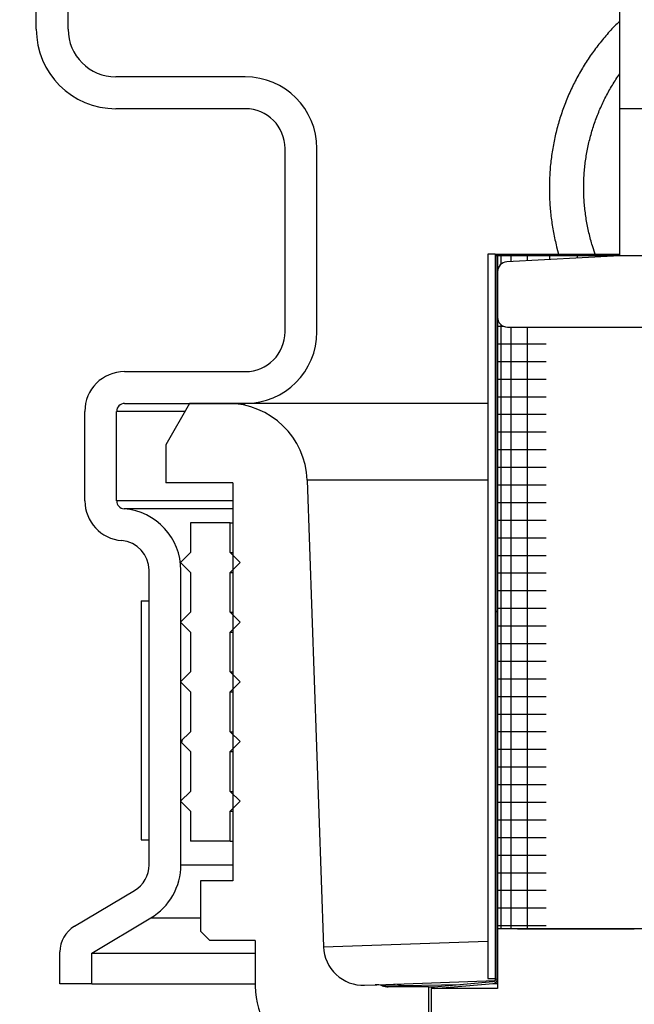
# Model space of a CAD drawing. Extents: x -169 to 6736, y -208 to 3022.
# Tile 147 of 256: x 1708.01 to 1709.94, y 407.81 to 410.91. Entities that reach past the tile are written whole.
import ezdxf

# ---------------------------------------------------------------- set-up
doc = ezdxf.new("R2010")
doc.units = 0
doc.header["$MEASUREMENT"] = 0
doc.header["$PDSIZE"] = 1
doc.layers.get('DEFPOINTS').update_dxf_attribs({"linetype": 'CONTINUOUS'})
doc.layers.add('DIM', color=3, linetype='CONTINUOUS')
doc.layers.add('SPILL-BUCKET', color=1, linetype='CONTINUOUS')
doc.styles.add('SIMPLEX', font='simplex')
doc.dimstyles.new('DIM64', dxfattribs={"dimscale": 64, "dimtxt": 0.09375, "dimasz": 0.09375, "dimexe": 0.0625, "dimexo": 0.0625, "dimgap": 0.046875, "dimtad": 1, "dimdec": 4, "dimzin": 3, "dimdsep": 46, "dimlunit": 4, "dimtxsty": 'SIMPLEX', "dimcen": 0, "dimclrd": 256, "dimclre": 256, "dimclrt": 256, "dimadec": 0, "dimazin": 0, "dimtfac": 1, "dimtdec": 4, "dimtmove": 0, "dimatfit": 3, "dimfxl": 1, "dimfrac": 2, "dimtolj": 1, "dimtzin": 0, "dimarcsym": 0})

# ---------------------------------------------------------------- blocks, each defined once
blk = doc.blocks.new('*D17')
at = {"layer": 'DEFPOINTS', "color": 0, "transparency": 16777216}
for p in [(1422.4289, 414.2886), (2052.1541, 410.0074), (1422.4289, 136.5159)]:
    blk.add_point(p, dxfattribs=at)
at = {"layer": 'DIM', "lineweight": -2, "transparency": 16777216}
for p, q in [((1422.4289, 410.2886), (1422.4289, 132.5159)), ((2052.1541, 406.0074), (2052.1541, 132.5159)), ((2046.1541, 136.5159), (1428.4289, 136.5159))]:
    blk.add_line(p, q, dxfattribs=at)
at = {"layer": 'DIM', "transparency": 16777216}
for points in [[(1428.4289, 137.5159), (1428.4289, 135.5159), (1422.4289, 136.5159)], [(2046.1541, 137.5159), (2046.1541, 135.5159), (2052.1541, 136.5159)]]:
    blk.add_solid(points, dxfattribs=at)
at = {"layer": 'DIM', "transparency": 16777216, "insert": (1737.2915, 144.0873), "char_height": 6, "attachment_point": 5, "style": 'SIMPLEX'}
blk.add_mtext('\\A1;52\'-5 3/4" (F.V. TANK SLAB)', dxfattribs=at)

msp = doc.modelspace()

# ---------------------------------------------------------------- linework, layer by layer
at = {"layer": 'SPILL-BUCKET', "color": 1, "linetype": 'Continuous'}
for p, q in [((1709.89176, 410.16442), (1709.89176, 411.50295)), ((1708.05866, 410.87631), (1708.05866, 411.40962)), ((1708.15859, 410.87631), (1708.15859, 411.40962)), ((1708.71506, 410.72642), (1708.30849, 410.72642)), ((1708.71506, 410.62648), (1708.30849, 410.62648)), ((1709.89176, 410.62697), (1710.01667, 410.62697)), ((1708.83998, 409.92621), (1708.83998, 410.50157)), ((1708.93991, 409.92621), (1708.93991, 410.50157)), ((1709.89176, 410.16442), (1709.53662, 410.14581)), ((1710.01667, 410.16442), (1709.89176, 410.16442)), ((1709.50702, 410.11462), (1709.50702, 409.97224)), ((1709.53825, 409.94101), (1710.14159, 409.94101)), ((1708.33595, 409.8013), (1708.71506, 409.8013)), ((1708.33595, 409.70137), (1708.71506, 409.70137)), ((1708.21103, 409.39532), (1708.21103, 409.67638)), ((1708.31096, 409.39532), (1708.31096, 409.67638)), ((1708.67609, 409.45154), (1708.67609, 408.20239)), ((1708.41277, 408.25254), (1708.41277, 409.17738)), ((1708.5127, 408.25254), (1708.5127, 409.17738)), ((1708.67609, 408.20239), (1708.57453, 408.20239)), ((1708.57453, 408.20239), (1708.57453, 408.04409)), ((1708.17865, 408.05969), (1708.36708, 408.17208)), ((1708.23289, 407.97568), (1708.41827, 408.08626)), ((1708.57453, 408.04409), (1708.60361, 408.01502)), ((1710.02667, 408.05161), (1709.50702, 408.05161)), ((1709.50702, 408.05161), (1709.50702, 407.86443)), ((1709.51832, 408.05172), (1709.50756, 408.05164)), ((1709.54064, 408.05178), (1709.51832, 408.05172)), ((1709.56948, 408.05181), (1709.54064, 408.05178)), ((1709.56948, 408.05181), (1709.93669, 408.05181)), ((1708.74629, 408.01502), (1708.60361, 408.01502)), ((1708.74629, 408.01502), (1708.74629, 407.87187)), ((1708.13296, 407.87892), (1708.13296, 407.97923)), ((1708.23289, 407.87892), (1708.23289, 407.97568)), ((1708.23289, 407.87892), (1708.13296, 407.87892)), ((1709.50702, 407.89207), (1709.50702, 407.86443)), ((1709.50702, 407.86443), (1709.29841, 407.86443)), ((1709.29841, 407.86443), (1709.29841, 407.68256))]:
    msp.add_line(p, q, dxfattribs=at)
at = {"layer": 'SPILL-BUCKET', "linetype": 'Continuous'}
for p, q in [((1709.89173, 410.90253), (1709.89073, 410.90156)), ((1709.86273, 410.87276), (1709.85886, 410.86852)), ((1709.86663, 410.87697), (1709.86273, 410.87276)), ((1709.87057, 410.88115), (1709.86663, 410.87697)), ((1709.87454, 410.88529), (1709.87057, 410.88115)), ((1709.87854, 410.8894), (1709.87454, 410.88529)), ((1709.88257, 410.89349), (1709.87854, 410.8894)), ((1709.88664, 410.89754), (1709.88257, 410.89349)), ((1709.89073, 410.90156), (1709.88664, 410.89754)), ((1709.83636, 410.84247), (1709.83273, 410.83803)), ((1709.84002, 410.84689), (1709.83636, 410.84247)), ((1709.84372, 410.85127), (1709.84002, 410.84689)), ((1709.84746, 410.85563), (1709.84372, 410.85127)), ((1709.85123, 410.85996), (1709.84746, 410.85563)), ((1709.85503, 410.86425), (1709.85123, 410.85996)), ((1709.85886, 410.86852), (1709.85503, 410.86425)), ((1709.81169, 410.81078), (1709.80831, 410.80614)), ((1709.81511, 410.81539), (1709.81169, 410.81078)), ((1709.81856, 410.81997), (1709.81511, 410.81539)), ((1709.82205, 410.82453), (1709.81856, 410.81997)), ((1709.82557, 410.82905), (1709.82205, 410.82453)), ((1709.82913, 410.83355), (1709.82557, 410.82905)), ((1709.83273, 410.83803), (1709.82913, 410.83355)), ((1709.79196, 410.78257), (1709.78881, 410.77778)), ((1709.79516, 410.78734), (1709.79196, 410.78257)), ((1709.79839, 410.79208), (1709.79516, 410.78734)), ((1709.80166, 410.79679), (1709.79839, 410.79208)), ((1709.80497, 410.80148), (1709.80166, 410.79679)), ((1709.80831, 410.80614), (1709.80497, 410.80148)), ((1709.77066, 410.74854), (1709.76777, 410.74358)), ((1709.77359, 410.75347), (1709.77066, 410.74854)), ((1709.77655, 410.75838), (1709.77359, 410.75347)), ((1709.77956, 410.76327), (1709.77655, 410.75838)), ((1709.7826, 410.76813), (1709.77956, 410.76327)), ((1709.78569, 410.77297), (1709.7826, 410.76813)), ((1709.78881, 410.77778), (1709.78569, 410.77297)), ((1709.75391, 410.71847), (1709.75126, 410.71339)), ((1709.75661, 410.72354), (1709.75391, 410.71847)), ((1709.75934, 410.72858), (1709.75661, 410.72354)), ((1709.76211, 410.7336), (1709.75934, 410.72858)), ((1709.76492, 410.7386), (1709.76211, 410.7336)), ((1709.76777, 410.74358), (1709.76492, 410.7386)), ((1709.87617, 410.71414), (1709.87905, 410.71858)), ((1709.87905, 410.71858), (1709.88196, 410.72301)), ((1709.88196, 410.72301), (1709.88491, 410.7274)), ((1709.88491, 410.7274), (1709.8879, 410.73177)), ((1709.8879, 410.73177), (1709.89093, 410.73612)), ((1709.89093, 410.73612), (1709.89173, 410.73726)), ((1709.7386, 410.68765), (1709.73619, 410.68245)), ((1709.74105, 410.69284), (1709.7386, 410.68765)), ((1709.74354, 410.698), (1709.74105, 410.69284)), ((1709.74608, 410.70315), (1709.74354, 410.698)), ((1709.74865, 410.70828), (1709.74608, 410.70315)), ((1709.75126, 410.71339), (1709.74865, 410.70828)), ((1709.85711, 410.68236), (1709.85971, 410.68696)), ((1709.85971, 410.68696), (1709.86236, 410.69155)), ((1709.86236, 410.69155), (1709.86504, 410.69612)), ((1709.86504, 410.69612), (1709.86777, 410.70066)), ((1709.86777, 410.70066), (1709.87053, 410.70517)), ((1709.87053, 410.70517), (1709.87333, 410.70967)), ((1709.87333, 410.70967), (1709.87617, 410.71414)), ((1709.72476, 410.65615), (1709.7226, 410.65083)), ((1709.72697, 410.66144), (1709.72476, 410.65615)), ((1709.72921, 410.66672), (1709.72697, 410.66144)), ((1709.7315, 410.67198), (1709.72921, 410.66672)), ((1709.73383, 410.67722), (1709.7315, 410.67198)), ((1709.73619, 410.68245), (1709.73383, 410.67722)), ((1709.8423, 410.65425), (1709.84466, 410.65899)), ((1709.84466, 410.65899), (1709.84707, 410.6637)), ((1709.84707, 410.6637), (1709.84952, 410.6684)), ((1709.84952, 410.6684), (1709.85201, 410.67307)), ((1709.85201, 410.67307), (1709.85454, 410.67773)), ((1709.85454, 410.67773), (1709.85711, 410.68236)), ((1709.71438, 410.62942), (1709.71243, 410.62402)), ((1709.71637, 410.6348), (1709.71438, 410.62942)), ((1709.71841, 410.64016), (1709.71637, 410.6348)), ((1709.72048, 410.64551), (1709.71841, 410.64016)), ((1709.7226, 410.65083), (1709.72048, 410.64551)), ((1709.82686, 410.62057), (1709.82894, 410.62544)), ((1709.82894, 410.62544), (1709.83106, 410.63028)), ((1709.83106, 410.63028), (1709.83323, 410.63512)), ((1709.83323, 410.63512), (1709.83544, 410.63993)), ((1709.83544, 410.63993), (1709.83768, 410.64472)), ((1709.83768, 410.64472), (1709.83997, 410.6495)), ((1709.83997, 410.6495), (1709.8423, 410.65425)), ((1709.70331, 410.59684), (1709.70162, 410.59136)), ((1709.70505, 410.60231), (1709.70331, 410.59684)), ((1709.70683, 410.60776), (1709.70505, 410.60231)), ((1709.70865, 410.61319), (1709.70683, 410.60776)), ((1709.71052, 410.61862), (1709.70865, 410.61319)), ((1709.71243, 410.62402), (1709.71052, 410.61862)), ((1709.81525, 410.591), (1709.81708, 410.59597)), ((1709.81708, 410.59597), (1709.81895, 410.60092)), ((1709.81895, 410.60092), (1709.82086, 410.60586)), ((1709.82086, 410.60586), (1709.82282, 410.61078)), ((1709.82282, 410.61078), (1709.82482, 410.61568)), ((1709.82482, 410.61568), (1709.82686, 410.62057)), ((1709.6938, 410.56377), (1709.69236, 410.55822)), ((1709.69527, 410.56932), (1709.6938, 410.56377)), ((1709.69679, 410.57485), (1709.69527, 410.56932)), ((1709.69836, 410.58036), (1709.69679, 410.57485)), ((1709.69997, 410.58587), (1709.69836, 410.58036)), ((1709.70162, 410.59136), (1709.69997, 410.58587)), ((1709.80516, 410.56089), (1709.80673, 410.56594)), ((1709.80673, 410.56594), (1709.80835, 410.57099)), ((1709.80835, 410.57099), (1709.81001, 410.57601)), ((1709.81001, 410.57601), (1709.81171, 410.58102)), ((1709.81171, 410.58102), (1709.81346, 410.58602)), ((1709.81346, 410.58602), (1709.81525, 410.591)), ((1709.68706, 410.53591), (1709.68585, 410.5303)), ((1709.68832, 410.5415), (1709.68706, 410.53591)), ((1709.68962, 410.54708), (1709.68832, 410.5415)), ((1709.69097, 410.55266), (1709.68962, 410.54708)), ((1709.69236, 410.55822), (1709.69097, 410.55266)), ((1709.79663, 410.5303), (1709.79794, 410.53543)), ((1709.79794, 410.53543), (1709.7993, 410.54055)), ((1709.7993, 410.54055), (1709.8007, 410.54565)), ((1709.8007, 410.54565), (1709.80214, 410.55074)), ((1709.80214, 410.55074), (1709.80363, 410.55582)), ((1709.80363, 410.55582), (1709.80516, 410.56089)), ((1709.68044, 410.50215), (1709.67949, 410.49649)), ((1709.68143, 410.50779), (1709.68044, 410.50215)), ((1709.68247, 410.51343), (1709.68143, 410.50779)), ((1709.68355, 410.51906), (1709.68247, 410.51343)), ((1709.68468, 410.52469), (1709.68355, 410.51906)), ((1709.68585, 410.5303), (1709.68468, 410.52469)), ((1709.78966, 410.49932), (1709.79071, 410.5045)), ((1709.79071, 410.5045), (1709.79181, 410.50968)), ((1709.79181, 410.50968), (1709.79295, 410.51485)), ((1709.79295, 410.51485), (1709.79413, 410.52001)), ((1709.79413, 410.52001), (1709.79535, 410.52516)), ((1709.79535, 410.52516), (1709.79663, 410.5303)), ((1709.67614, 410.4738), (1709.67542, 410.46811)), ((1709.67691, 410.47948), (1709.67614, 410.4738)), ((1709.67773, 410.48516), (1709.67691, 410.47948)), ((1709.67859, 410.49083), (1709.67773, 410.48516)), ((1709.67949, 410.49649), (1709.67859, 410.49083)), ((1709.78429, 410.46802), (1709.78508, 410.47325)), ((1709.78508, 410.47325), (1709.78591, 410.47848)), ((1709.78591, 410.47848), (1709.78678, 410.4837)), ((1709.78678, 410.4837), (1709.7877, 410.48892)), ((1709.7877, 410.48892), (1709.78866, 410.49412)), ((1709.78866, 410.49412), (1709.78966, 410.49932)), ((1709.67246, 410.43959), (1709.672, 410.43388)), ((1709.67296, 410.44531), (1709.67246, 410.43959)), ((1709.67351, 410.45102), (1709.67296, 410.44531)), ((1709.6741, 410.45672), (1709.67351, 410.45102)), ((1709.67474, 410.46242), (1709.6741, 410.45672)), ((1709.67542, 410.46811), (1709.67474, 410.46242)), ((1709.78053, 410.43649), (1709.78105, 410.44176)), ((1709.78105, 410.44176), (1709.78161, 410.44702)), ((1709.78161, 410.44702), (1709.78221, 410.45228)), ((1709.78221, 410.45228), (1709.78286, 410.45753)), ((1709.78286, 410.45753), (1709.78356, 410.46278)), ((1709.78356, 410.46278), (1709.78429, 410.46802)), ((1709.67063, 410.41099), (1709.67039, 410.40525)), ((1709.6709, 410.41671), (1709.67063, 410.41099)), ((1709.67122, 410.42244), (1709.6709, 410.41671)), ((1709.67159, 410.42816), (1709.67122, 410.42244)), ((1709.672, 410.43388), (1709.67159, 410.42816)), ((1709.77839, 410.40481), (1709.77863, 410.4101)), ((1709.77863, 410.4101), (1709.77892, 410.41538)), ((1709.77892, 410.41538), (1709.77926, 410.42066)), ((1709.77926, 410.42066), (1709.77964, 410.42594)), ((1709.77964, 410.42594), (1709.78006, 410.43122)), ((1709.78006, 410.43122), (1709.78053, 410.43649)), ((1709.66992, 410.38232), (1709.66991, 410.37659)), ((1709.66997, 410.38806), (1709.66992, 410.38232)), ((1709.67007, 410.39379), (1709.66997, 410.38806)), ((1709.67021, 410.39952), (1709.67007, 410.39379)), ((1709.67039, 410.40525), (1709.67021, 410.39952)), ((1709.77784, 410.37835), (1709.77786, 410.38365)), ((1709.77786, 410.37306), (1709.77784, 410.37835)), ((1709.77786, 410.38365), (1709.77792, 410.38894)), ((1709.77792, 410.38894), (1709.77803, 410.39423)), ((1709.77803, 410.39423), (1709.77819, 410.39952)), ((1709.77819, 410.39952), (1709.77839, 410.40481)), ((1709.66991, 410.37659), (1709.66991, 410.37469)), ((1709.66991, 410.37469), (1709.66993, 410.36896)), ((1709.66993, 410.36896), (1709.67, 410.36322)), ((1709.67, 410.36322), (1709.67011, 410.35749)), ((1709.67011, 410.35749), (1709.67026, 410.35176)), ((1709.67026, 410.35176), (1709.67046, 410.34602)), ((1709.67046, 410.34602), (1709.67071, 410.3403)), ((1709.77793, 410.36777), (1709.77786, 410.37306)), ((1709.77805, 410.36248), (1709.77793, 410.36777)), ((1709.77821, 410.35719), (1709.77805, 410.36248)), ((1709.77841, 410.3519), (1709.77821, 410.35719)), ((1709.77866, 410.34661), (1709.77841, 410.3519)), ((1709.77896, 410.34133), (1709.77866, 410.34661)), ((1709.67071, 410.3403), (1709.671, 410.33457)), ((1709.671, 410.33457), (1709.67134, 410.32884)), ((1709.67134, 410.32884), (1709.67172, 410.32312)), ((1709.67172, 410.32312), (1709.67215, 410.3174)), ((1709.67215, 410.3174), (1709.67262, 410.31169)), ((1709.7793, 410.33605), (1709.77896, 410.34133)), ((1709.77969, 410.33077), (1709.7793, 410.33605)), ((1709.78012, 410.32549), (1709.77969, 410.33077)), ((1709.78059, 410.32022), (1709.78012, 410.32549)), ((1709.78111, 410.31495), (1709.78059, 410.32022)), ((1709.67262, 410.31169), (1709.67313, 410.30598)), ((1709.67313, 410.30598), (1709.67369, 410.30027)), ((1709.67369, 410.30027), (1709.6743, 410.29457)), ((1709.6743, 410.29457), (1709.67495, 410.28887)), ((1709.67495, 410.28887), (1709.67565, 410.28318)), ((1709.78168, 410.30969), (1709.78111, 410.31495)), ((1709.78229, 410.30443), (1709.78168, 410.30969)), ((1709.78294, 410.29918), (1709.78229, 410.30443)), ((1709.78364, 410.29393), (1709.78294, 410.29918)), ((1709.78439, 410.28869), (1709.78364, 410.29393)), ((1709.78518, 410.28346), (1709.78439, 410.28869)), ((1709.67565, 410.28318), (1709.67639, 410.2775)), ((1709.67639, 410.2775), (1709.67717, 410.27181)), ((1709.67717, 410.27181), (1709.678, 410.26614)), ((1709.678, 410.26614), (1709.67888, 410.26047)), ((1709.67888, 410.26047), (1709.67979, 410.25481)), ((1709.67979, 410.25481), (1709.68076, 410.24916)), ((1709.78601, 410.27823), (1709.78518, 410.28346)), ((1709.78689, 410.27301), (1709.78601, 410.27823)), ((1709.78781, 410.2678), (1709.78689, 410.27301)), ((1709.78878, 410.2626), (1709.78781, 410.2678)), ((1709.78979, 410.2574), (1709.78878, 410.2626)), ((1709.79084, 410.25221), (1709.78979, 410.2574)), ((1709.68076, 410.24916), (1709.68176, 410.24352)), ((1709.68176, 410.24352), (1709.68282, 410.23788)), ((1709.68282, 410.23788), (1709.68391, 410.23225)), ((1709.68391, 410.23225), (1709.68505, 410.22663)), ((1709.68505, 410.22663), (1709.68624, 410.22102)), ((1709.79194, 410.24704), (1709.79084, 410.25221)), ((1709.79309, 410.24187), (1709.79194, 410.24704)), ((1709.79427, 410.23671), (1709.79309, 410.24187)), ((1709.79551, 410.23156), (1709.79427, 410.23671)), ((1709.79678, 410.22642), (1709.79551, 410.23156)), ((1709.7981, 410.2213), (1709.79678, 410.22642)), ((1709.68624, 410.22102), (1709.68747, 410.21542)), ((1709.68747, 410.21542), (1709.68874, 410.20983)), ((1709.68874, 410.20983), (1709.69006, 410.20425)), ((1709.69006, 410.20425), (1709.69142, 410.19868)), ((1709.69142, 410.19868), (1709.69282, 410.19311)), ((1709.69282, 410.19311), (1709.69901, 410.16942)), ((1709.79946, 410.21618), (1709.7981, 410.2213)), ((1709.80087, 410.21108), (1709.79946, 410.21618)), ((1709.80232, 410.20599), (1709.80087, 410.21108)), ((1709.80381, 410.20091), (1709.80232, 410.20599)), ((1709.80535, 410.19584), (1709.80381, 410.20091)), ((1709.81361, 410.16942), (1709.80535, 410.19584)), ((1708.54018, 409.70137), (1708.46523, 409.57155)), ((1708.6597, 409.70137), (1708.54018, 409.70137)), ((1708.31696, 409.67638), (1708.31096, 409.67638)), ((1708.33494, 409.67638), (1708.31696, 409.67638)), ((1708.36487, 409.67638), (1708.33494, 409.67638)), ((1708.40668, 409.67638), (1708.36487, 409.67638)), ((1708.4603, 409.67638), (1708.40668, 409.67638)), ((1708.52563, 409.67638), (1708.4603, 409.67638)), ((1708.46523, 409.57155), (1708.46523, 409.45154)), ((1708.67609, 409.45154), (1708.46523, 409.45154)), ((1708.90938, 409.46026), (1708.96053, 407.99546)), ((1708.31849, 409.39532), (1708.31096, 409.39532)), ((1708.34104, 409.39532), (1708.31849, 409.39532)), ((1708.37856, 409.39532), (1708.34104, 409.39532)), ((1708.43095, 409.39532), (1708.37856, 409.39532)), ((1708.4981, 409.39532), (1708.43095, 409.39532)), ((1708.57983, 409.39532), (1708.4981, 409.39532)), ((1708.67594, 409.39532), (1708.57983, 409.39532)), ((1708.34106, 409.37041), (1708.33402, 409.37041)), ((1708.36218, 409.37041), (1708.34106, 409.37041)), ((1708.39732, 409.37041), (1708.36218, 409.37041)), ((1708.4464, 409.37041), (1708.39732, 409.37041)), ((1708.50932, 409.37041), (1708.4464, 409.37041)), ((1708.58591, 409.37041), (1708.50932, 409.37041)), ((1708.67601, 409.37041), (1708.58591, 409.37041)), ((1708.96053, 407.99547), (1709.47619, 408.01305)), ((1709.08973, 407.87498), (1709.12286, 407.87614)), ((1709.12287, 407.87614), (1709.12428, 407.87619)), ((1709.12428, 407.87619), (1709.12857, 407.87634)), ((1709.12857, 407.87634), (1709.49933, 407.88929)), ((1709.14453, 407.87306), (1709.39267, 407.87724)), ((1709.19301, 407.87735), (1709.18112, 407.87817)), ((1709.20451, 407.87407), (1709.19301, 407.87735)), ((1709.21494, 407.87097), (1709.20451, 407.87407)), ((1709.29067, 407.86993), (1709.16404, 407.86993)), ((1709.22573, 407.86993), (1709.21494, 407.87097)), ((1709.29067, 407.86993), (1709.29528, 407.86993)), ((1709.29067, 407.86993), (1709.29067, 407.55764)), ((1709.29528, 407.86993), (1709.30906, 407.86993))]:
    msp.add_line(p, q, dxfattribs=at)
at = {"layer": 'SPILL-BUCKET', "color": 7, "linetype": 'Continuous'}
for p, q in [((1709.49953, 410.16942), (1709.47654, 410.16942)), ((1709.47654, 410.16942), (1709.47654, 407.89597)), ((1709.49953, 410.16942), (1709.49953, 407.89597)), ((1709.49953, 410.16942), (1709.89177, 410.16942)), ((1709.49953, 410.16526), (1709.89181, 410.16526)), ((1709.50202, 410.16526), (1709.50202, 407.89597)), ((1709.50752, 410.16526), (1709.50752, 407.89597)), ((1709.518, 410.16526), (1709.518, 410.13838)), ((1709.54918, 410.16526), (1709.54918, 410.14646)), ((1709.60034, 410.16526), (1709.60034, 410.14912)), ((1709.67027, 410.16526), (1709.67027, 410.15281)), ((1709.75734, 410.16526), (1709.75734, 410.15735)), ((1709.85951, 410.16526), (1709.85951, 410.1627)), ((1709.49953, 410.05018), (1709.50015, 410.05018)), ((1709.50015, 410.05018), (1709.50203, 410.05018)), ((1709.518, 409.94847), (1709.518, 408.05174)), ((1709.50752, 409.94386), (1709.51196, 409.94386)), ((1709.51196, 409.94386), (1709.52522, 409.94386)), ((1709.54918, 409.94099), (1709.54918, 408.05181)), ((1709.60034, 409.94099), (1709.60034, 408.05181)), ((1709.50752, 409.88852), (1709.5138, 409.88852)), ((1709.5138, 409.88852), (1709.53256, 409.88852)), ((1709.53256, 409.88852), (1709.56354, 409.88852)), ((1709.56354, 409.88852), (1709.60629, 409.88852)), ((1709.60629, 409.88852), (1709.66022, 409.88852)), ((1709.50752, 409.83317), (1709.5138, 409.83317)), ((1709.5138, 409.83317), (1709.53256, 409.83317)), ((1709.53256, 409.83317), (1709.56354, 409.83317)), ((1709.56354, 409.83317), (1709.60629, 409.83317)), ((1709.60629, 409.83317), (1709.66022, 409.83317)), ((1709.50752, 409.77782), (1709.5138, 409.77782)), ((1709.5138, 409.77782), (1709.53256, 409.77782)), ((1709.53256, 409.77782), (1709.56354, 409.77782)), ((1709.56354, 409.77782), (1709.60629, 409.77782)), ((1709.60629, 409.77782), (1709.66022, 409.77782)), ((1709.47643, 409.70137), (1708.6597, 409.70137)), ((1709.50752, 409.72247), (1709.5138, 409.72247)), ((1709.5138, 409.72247), (1709.53256, 409.72247)), ((1709.53256, 409.72247), (1709.56354, 409.72247)), ((1709.56354, 409.72247), (1709.60629, 409.72247)), ((1709.60629, 409.72247), (1709.66022, 409.72247)), ((1709.50752, 409.66712), (1709.5138, 409.66712)), ((1709.5138, 409.66712), (1709.53256, 409.66712)), ((1709.53256, 409.66712), (1709.56354, 409.66712)), ((1709.56354, 409.66712), (1709.60629, 409.66712)), ((1709.60629, 409.66712), (1709.66022, 409.66712)), ((1709.50752, 409.61177), (1709.5138, 409.61177)), ((1709.5138, 409.61177), (1709.53256, 409.61177)), ((1709.53256, 409.61177), (1709.56354, 409.61177)), ((1709.56354, 409.61177), (1709.60629, 409.61177)), ((1709.60629, 409.61177), (1709.66022, 409.61177)), ((1709.50752, 409.55643), (1709.5138, 409.55643)), ((1709.5138, 409.55643), (1709.53256, 409.55643)), ((1709.53256, 409.55643), (1709.56354, 409.55643)), ((1709.56354, 409.55643), (1709.60629, 409.55643)), ((1709.60629, 409.55643), (1709.66022, 409.55643)), ((1709.50752, 409.50108), (1709.5138, 409.50108)), ((1709.5138, 409.50108), (1709.53256, 409.50108)), ((1709.53256, 409.50108), (1709.56354, 409.50108)), ((1709.56354, 409.50108), (1709.60629, 409.50108)), ((1709.60629, 409.50108), (1709.66022, 409.50108)), ((1709.47774, 409.46026), (1708.90938, 409.46025)), ((1709.50752, 409.44573), (1709.5138, 409.44573)), ((1709.5138, 409.44573), (1709.53256, 409.44573)), ((1709.53256, 409.44573), (1709.56354, 409.44573)), ((1709.56354, 409.44573), (1709.60629, 409.44573)), ((1709.60629, 409.44573), (1709.66022, 409.44573)), ((1709.50752, 409.39038), (1709.5138, 409.39038)), ((1709.5138, 409.39038), (1709.53256, 409.39038)), ((1709.53256, 409.39038), (1709.56354, 409.39038)), ((1709.56354, 409.39038), (1709.60629, 409.39038)), ((1709.60629, 409.39038), (1709.66022, 409.39038)), ((1708.66759, 409.32662), (1708.54268, 409.32662)), ((1708.54268, 409.32662), (1708.54268, 409.23294)), ((1708.66759, 409.23294), (1708.66759, 409.32662)), ((1708.66759, 409.32662), (1708.66972, 409.32662)), ((1708.66972, 409.32662), (1708.6761, 409.32662)), ((1709.50752, 409.33503), (1709.5138, 409.33503)), ((1709.5138, 409.33503), (1709.53256, 409.33503)), ((1709.53256, 409.33503), (1709.56354, 409.33503)), ((1709.56354, 409.33503), (1709.60629, 409.33503)), ((1709.60629, 409.33503), (1709.66022, 409.33503)), ((1709.50752, 409.27968), (1709.5138, 409.27968)), ((1709.5138, 409.27968), (1709.53256, 409.27968)), ((1709.53256, 409.27968), (1709.56354, 409.27968)), ((1709.56354, 409.27968), (1709.60629, 409.27968)), ((1709.60629, 409.27968), (1709.66022, 409.27968)), ((1708.54268, 409.23294), (1708.51145, 409.20171)), ((1708.69882, 409.20171), (1708.66759, 409.23294)), ((1708.66759, 409.23294), (1708.66972, 409.23294)), ((1708.66972, 409.23294), (1708.6761, 409.23294)), ((1709.50752, 409.22434), (1709.5138, 409.22434)), ((1709.5138, 409.22434), (1709.53256, 409.22434)), ((1709.53256, 409.22434), (1709.56354, 409.22434)), ((1709.56354, 409.22434), (1709.60629, 409.22434)), ((1709.60629, 409.22434), (1709.66022, 409.22434)), ((1708.51145, 409.20171), (1708.54268, 409.17048)), ((1708.66759, 409.17048), (1708.69882, 409.20171)), ((1708.54268, 409.17048), (1708.54268, 409.04556)), ((1708.66759, 409.04556), (1708.66759, 409.17048)), ((1708.66759, 409.17048), (1708.66972, 409.17048)), ((1708.66972, 409.17048), (1708.6761, 409.17048)), ((1709.50752, 409.16899), (1709.5138, 409.16899)), ((1709.5138, 409.16899), (1709.53256, 409.16899)), ((1709.53256, 409.16899), (1709.56354, 409.16899)), ((1709.56354, 409.16899), (1709.60629, 409.16899)), ((1709.60629, 409.16899), (1709.66022, 409.16899)), ((1709.50752, 409.11364), (1709.5138, 409.11364)), ((1709.5138, 409.11364), (1709.53256, 409.11364)), ((1709.53256, 409.11364), (1709.56354, 409.11364)), ((1709.56354, 409.11364), (1709.60629, 409.11364)), ((1709.60629, 409.11364), (1709.66022, 409.11364)), ((1708.38779, 409.08122), (1708.41277, 409.08122)), ((1708.38779, 409.08122), (1708.38779, 408.33173)), ((1708.41277, 408.33173), (1708.41277, 409.08122)), ((1709.50472, 409.05028), (1709.50202, 409.0456)), ((1709.50752, 409.05829), (1709.5138, 409.05829)), ((1709.5138, 409.05829), (1709.53256, 409.05829)), ((1709.53256, 409.05829), (1709.56354, 409.05829)), ((1709.56354, 409.05829), (1709.60629, 409.05829)), ((1709.60629, 409.05829), (1709.66022, 409.05829)), ((1708.54268, 409.04556), (1708.51145, 409.01433)), ((1708.69882, 409.01433), (1708.66759, 409.04556)), ((1708.66759, 409.04556), (1708.66972, 409.04556)), ((1708.66972, 409.04556), (1708.6761, 409.04556)), ((1708.51145, 409.01433), (1708.54268, 408.98311)), ((1708.66759, 408.98311), (1708.69882, 409.01433)), ((1709.50752, 409.00294), (1709.5138, 409.00294)), ((1709.5138, 409.00294), (1709.53256, 409.00294)), ((1709.53256, 409.00294), (1709.56354, 409.00294)), ((1709.56354, 409.00294), (1709.60629, 409.00294)), ((1709.60629, 409.00294), (1709.66022, 409.00294)), ((1708.54268, 408.98311), (1708.54268, 408.85819)), ((1708.66759, 408.85819), (1708.66759, 408.98311)), ((1708.66759, 408.98311), (1708.66972, 408.98311)), ((1708.66972, 408.98311), (1708.6761, 408.98311)), ((1709.50752, 408.94759), (1709.5138, 408.94759)), ((1709.5138, 408.94759), (1709.53256, 408.94759)), ((1709.53256, 408.94759), (1709.56354, 408.94759)), ((1709.56354, 408.94759), (1709.60629, 408.94759)), ((1709.60629, 408.94759), (1709.66022, 408.94759)), ((1709.50752, 408.89224), (1709.5138, 408.89224)), ((1709.5138, 408.89224), (1709.53256, 408.89224)), ((1709.53256, 408.89224), (1709.56354, 408.89224)), ((1709.56354, 408.89224), (1709.60629, 408.89224)), ((1709.60629, 408.89224), (1709.66022, 408.89224)), ((1708.54268, 408.85819), (1708.51145, 408.82696)), ((1708.66759, 408.85819), (1708.66972, 408.85819)), ((1708.69882, 408.82696), (1708.66759, 408.85819)), ((1708.66972, 408.85819), (1708.6761, 408.85819)), ((1709.50752, 408.83689), (1709.5138, 408.83689)), ((1709.5138, 408.83689), (1709.53256, 408.83689)), ((1709.53256, 408.83689), (1709.56354, 408.83689)), ((1709.56354, 408.83689), (1709.60629, 408.83689)), ((1709.60629, 408.83689), (1709.66022, 408.83689)), ((1708.51145, 408.82696), (1708.54268, 408.79573)), ((1708.66759, 408.79573), (1708.69882, 408.82696)), ((1708.54268, 408.79573), (1708.54268, 408.67082)), ((1708.66759, 408.67082), (1708.66759, 408.79573)), ((1708.66759, 408.79573), (1708.66972, 408.79573)), ((1708.66972, 408.79573), (1708.6761, 408.79573)), ((1709.50752, 408.78155), (1709.5138, 408.78155)), ((1709.5138, 408.78155), (1709.53256, 408.78155)), ((1709.53256, 408.78155), (1709.56354, 408.78155)), ((1709.56354, 408.78155), (1709.60629, 408.78155)), ((1709.60629, 408.78155), (1709.66022, 408.78155)), ((1709.50752, 408.7262), (1709.5138, 408.7262)), ((1709.5138, 408.7262), (1709.53256, 408.7262)), ((1709.53256, 408.7262), (1709.56354, 408.7262)), ((1709.56354, 408.7262), (1709.60629, 408.7262)), ((1709.60629, 408.7262), (1709.66022, 408.7262)), ((1708.54268, 408.67082), (1708.51145, 408.63959)), ((1708.66759, 408.67082), (1708.66972, 408.67082)), ((1708.69882, 408.63959), (1708.66759, 408.67082)), ((1708.66972, 408.67082), (1708.6761, 408.67082)), ((1709.50752, 408.67085), (1709.5138, 408.67085)), ((1709.5138, 408.67085), (1709.53256, 408.67085)), ((1709.53256, 408.67085), (1709.56354, 408.67085)), ((1709.56354, 408.67085), (1709.60629, 408.67085)), ((1709.60629, 408.67085), (1709.66022, 408.67085)), ((1708.51145, 408.63959), (1708.54268, 408.60836)), ((1708.51692, 408.64506), (1708.51461, 408.63644)), ((1708.66759, 408.60836), (1708.69882, 408.63959)), ((1709.50752, 408.6155), (1709.5138, 408.6155)), ((1709.5138, 408.6155), (1709.53256, 408.6155)), ((1709.53256, 408.6155), (1709.56354, 408.6155)), ((1709.56354, 408.6155), (1709.60629, 408.6155)), ((1709.60629, 408.6155), (1709.66022, 408.6155)), ((1708.54268, 408.60836), (1708.54268, 408.48345)), ((1708.66759, 408.48345), (1708.66759, 408.60836)), ((1708.66759, 408.60836), (1708.66972, 408.60836)), ((1708.66972, 408.60836), (1708.6761, 408.60836)), ((1709.50752, 408.56015), (1709.5138, 408.56015)), ((1709.5138, 408.56015), (1709.53256, 408.56015)), ((1709.53256, 408.56015), (1709.56354, 408.56015)), ((1709.56354, 408.56015), (1709.60629, 408.56015)), ((1709.60629, 408.56015), (1709.66022, 408.56015)), ((1709.50752, 408.5048), (1709.5138, 408.5048)), ((1709.5138, 408.5048), (1709.53256, 408.5048)), ((1709.53256, 408.5048), (1709.56354, 408.5048)), ((1709.56354, 408.5048), (1709.60629, 408.5048)), ((1709.60629, 408.5048), (1709.66022, 408.5048)), ((1708.54268, 408.48345), (1708.51145, 408.45222)), ((1708.66759, 408.48345), (1708.66972, 408.48345)), ((1708.69882, 408.45222), (1708.66759, 408.48345)), ((1708.66972, 408.48345), (1708.6761, 408.48345)), ((1708.51145, 408.45222), (1708.54268, 408.42099)), ((1708.66759, 408.42099), (1708.69882, 408.45222)), ((1709.50752, 408.44945), (1709.5138, 408.44945)), ((1709.5138, 408.44945), (1709.53256, 408.44945)), ((1709.53256, 408.44945), (1709.56354, 408.44945)), ((1709.56354, 408.44945), (1709.60629, 408.44945)), ((1709.60629, 408.44945), (1709.66022, 408.44945)), ((1708.54268, 408.42099), (1708.54268, 408.3273)), ((1708.66759, 408.42099), (1708.66972, 408.42099)), ((1708.66759, 408.3273), (1708.66759, 408.42099)), ((1708.66972, 408.42099), (1708.6761, 408.42099)), ((1709.50752, 408.39411), (1709.5138, 408.39411)), ((1709.5138, 408.39411), (1709.53256, 408.39411)), ((1709.53256, 408.39411), (1709.56354, 408.39411)), ((1709.56354, 408.39411), (1709.60629, 408.39411)), ((1709.60629, 408.39411), (1709.66022, 408.39411)), ((1709.50752, 408.33876), (1709.5138, 408.33876)), ((1709.5138, 408.33876), (1709.53256, 408.33876)), ((1709.53256, 408.33876), (1709.56354, 408.33876)), ((1709.56354, 408.33876), (1709.60629, 408.33876)), ((1709.60629, 408.33876), (1709.66022, 408.33876)), ((1708.38779, 408.33173), (1708.41277, 408.33173)), ((1708.66759, 408.3273), (1708.54268, 408.3273)), ((1708.66759, 408.3273), (1708.66972, 408.3273)), ((1708.66972, 408.3273), (1708.6761, 408.3273)), ((1709.50752, 408.28341), (1709.5138, 408.28341)), ((1709.5138, 408.28341), (1709.53256, 408.28341)), ((1709.53256, 408.28341), (1709.56354, 408.28341)), ((1709.56354, 408.28341), (1709.60629, 408.28341)), ((1709.60629, 408.28341), (1709.66022, 408.28341)), ((1709.50752, 408.22806), (1709.5138, 408.22806)), ((1709.5138, 408.22806), (1709.53256, 408.22806)), ((1709.53256, 408.22806), (1709.56354, 408.22806)), ((1709.56354, 408.22806), (1709.60629, 408.22806)), ((1709.60629, 408.22806), (1709.66022, 408.22806)), ((1709.50752, 408.17271), (1709.5138, 408.17271)), ((1709.5138, 408.17271), (1709.53256, 408.17271)), ((1709.53256, 408.17271), (1709.56354, 408.17271)), ((1709.56354, 408.17271), (1709.60629, 408.17271)), ((1709.60629, 408.17271), (1709.66022, 408.17271)), ((1709.50752, 408.11736), (1709.5138, 408.11736)), ((1709.5138, 408.11736), (1709.53256, 408.11736)), ((1709.53256, 408.11736), (1709.56354, 408.11736)), ((1709.56354, 408.11736), (1709.60629, 408.11736)), ((1709.60629, 408.11736), (1709.66022, 408.11736)), ((1709.50752, 408.06202), (1709.5138, 408.06202)), ((1709.5138, 408.06202), (1709.53256, 408.06202)), ((1709.53256, 408.06202), (1709.56354, 408.06202)), ((1709.56354, 408.06202), (1709.60629, 408.06202)), ((1709.60629, 408.06202), (1709.66022, 408.06202)), ((1709.30766, 407.86981), (1709.4929, 407.88602)), ((1709.30928, 407.86443), (1709.49338, 407.88054)), ((1709.47654, 407.89597), (1709.49953, 407.89597)), ((1709.49338, 407.88054), (1709.4968, 407.88054)), ((1709.4968, 407.88054), (1709.50703, 407.88054)), ((1709.49953, 407.89597), (1709.50015, 407.89597)), ((1709.50015, 407.89597), (1709.50203, 407.89597)), ((1709.30813, 407.86443), (1709.30766, 407.86981)), ((1709.30928, 407.86443), (1709.30813, 407.86443))]:
    msp.add_line(p, q, dxfattribs=at)
at = {"layer": 'SPILL-BUCKET', "color": 7}
for p, q in [((1708.5127, 408.25254), (1708.67609, 408.25254)), ((1708.41827, 408.08626), (1708.57453, 408.08626)), ((1708.23289, 407.97568), (1708.74629, 407.97568)), ((1708.23289, 407.87892), (1708.74629, 407.87892))]:
    msp.add_line(p, q, dxfattribs=at)
at = {"layer": 'SPILL-BUCKET', "color": 1, "linetype": 'Continuous'}
for centre, radius, start, end in [((1708.30849, 410.87631), 0.24983, 180, 270), ((1708.30849, 410.87631), 0.1499, 180, 270), ((1708.71506, 410.50157), 0.22485, 0, 90), ((1708.71506, 410.50157), 0.12491, 0, 90), ((1709.53825, 410.11462), 0.03123, 93, 180), ((1709.53825, 409.97224), 0.03123, 180, 270), ((1708.71506, 409.92621), 0.12491, 270, 0), ((1708.71506, 409.92621), 0.22485, 270, 0), ((1708.33595, 409.67638), 0.12491, 90, 180), ((1708.33595, 409.67638), 0.02498, 90, 180), ((1708.33595, 409.39532), 0.12491, 180, 265.57564), ((1708.33595, 409.39532), 0.02498, 180, 265.57564), ((1708.31908, 409.17738), 0.19362, 0, 85.57564), ((1708.31908, 409.17738), 0.09369, 0, 85.57564), ((1708.31908, 408.25254), 0.09369, 300.81613, 0), ((1708.31908, 408.25254), 0.19362, 300.81613, 0), ((1708.22665, 407.97923), 0.09369, 120.81613, 180), ((1708.99612, 407.87187), 0.24983, 180, 244.05552)]:
    msp.add_arc(centre, radius, start, end, dxfattribs=at)
at = {"layer": 'SPILL-BUCKET', "linetype": 'Continuous'}
for centre, radius, start, end in [((1708.6597, 409.45154), 0.24983, 2, 90), ((1709.08537, 407.99982), 0.12491, 182, 272), ((1709.12504, 407.81372), 0.06246, 71.80409, 92), ((1709.16404, 407.93239), 0.06246, 251.80409, 270)]:
    msp.add_arc(centre, radius, start, end, dxfattribs=at)
at = {"layer": 'SPILL-BUCKET', "color": 7, "linetype": 'Continuous'}
for radius in [0.00999, 0.01549]:
    msp.add_arc((1709.49203, 407.89597), radius, 275, 0, dxfattribs=at)

# ---------------------------------------------------------------- dimensions: what is measured, and where the dimension line sits
at = {"layer": 'DIM'}
dim = msp.add_linear_dim(base=(1422.42894, 136.51592), p1=(2052.15406, 410.00736), p2=(1422.42894, 414.28861), angle=180, text='<> (F.V. TANK SLAB)', dimstyle='DIM64', dxfattribs=at)
dim.commit()
dim.dimension.update_dxf_attribs({"geometry": '*D17', "text_midpoint": (1737.2915, 144.08735)})

doc.saveas('drawing.dxf')
